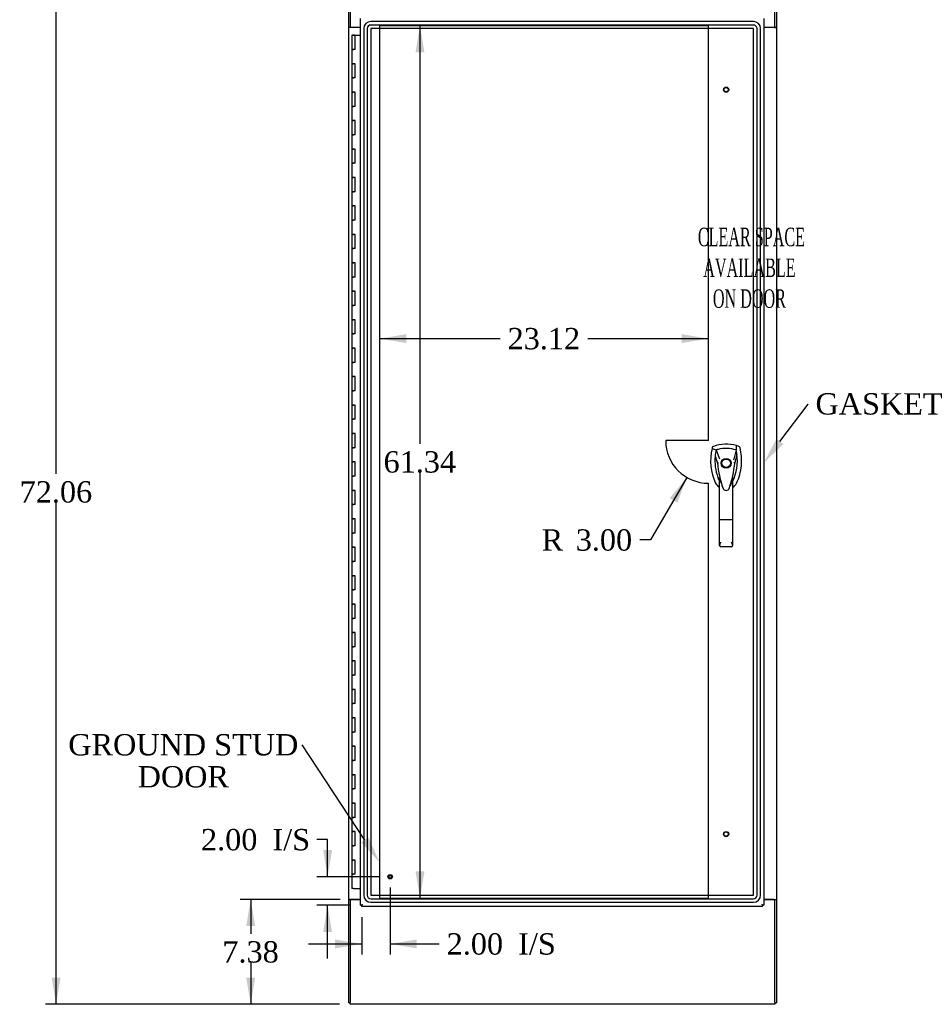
# Model space of a CAD drawing. Header units: inches. Extents: x 1 to 299, y -2 to 199.
# Tile 3 of 9: x 55 to 119, y 63 to 132. Entities that reach past the tile are written whole.
import ezdxf
from ezdxf import colors
from ezdxf.entities.mleader import LeaderData, LeaderLine
from ezdxf.enums import TextEntityAlignment as Align
from ezdxf.lldxf.tags import DXFTag
from ezdxf.math import Vec2, Vec3

# ---------------------------------------------------------------- set-up
doc = ezdxf.new("R2010")
doc.units = ezdxf.units.IN
doc.header["$MEASUREMENT"] = 0
for name, color, linetype in [('COM54746-60', 7, 'Continuous'), ('COM56670-2', 7, 'Continuous'), ('COM70220', 7, 'Continuous'), ('COM71199-3', 7, 'Continuous'), ('COM71209-2', 7, 'Continuous'), ('COM71210-3', 7, 'Continuous'), ('Default', 7, 'Continuous'), ('DV1_Default', 7, 'Continuous'), ('HAN13068', 7, 'Continuous'), ('STD26122', 7, 'Continuous'), ('STD26258', 7, 'Continuous')]:
    doc.layers.add(name, color=color, linetype=linetype)
doc.styles.add('SEACAD_Times_New_Roman', font='times.ttf')
tags = doc.linetypes.add('HIDDEN2', pattern=[0.1875, 0.125, -0.0625]).pattern_tags.tags
tags[6:7] = [DXFTag(74, 4), DXFTag(75, 0), DXFTag(340, '0'), DXFTag(46, 0.0), DXFTag(50, 0.0), DXFTag(44, 0.0), DXFTag(45, 0.0)]
tags[4:5] = [DXFTag(74, 4), DXFTag(75, 0), DXFTag(340, '0'), DXFTag(46, 0.0), DXFTag(50, 0.0), DXFTag(44, 0.0), DXFTag(45, 0.0)]
doc.dimstyles.new('HAMMOND_(STH_-_300x200)', dxfattribs={"dimtxt": 1.5, "dimasz": 1.875, "dimexe": 0.75, "dimexo": 0.75, "dimgap": 0.375, "dimtad": 0, "dimtih": 1, "dimtoh": 1, "dimzin": 0, "dimdsep": 46, "dimtxsty": 'SEACAD_Times_New_Roman', "dimblk1": '_SE_FILLED', "dimblk2": '_SE_FILLED', "dimsah": 1, "dimcen": 0.75, "dimadec": 0, "dimazin": 0, "dimtfac": 0.8, "dimtofl": 0, "dimtmove": 0, "dimatfit": 3, "dimfxl": 1, "dimtolj": 1, "dimtzin": 0, "dimarcsym": 0})

# ---------------------------------------------------------------- blocks, each defined once
blk = doc.blocks.new('SE')
at = {"layer": 'COM54746-60', "color": 7, "linetype": 'Continuous'}
for p, q in [((78.072, 131.292), (78.305, 131.292)), ((78.072, 131.292), (78.072, 130.292)), ((78.126, 131.301), (78.126, 131.327)), ((78.126, 131.327), (78.176, 131.327)), ((78.176, 131.301), (78.126, 131.301)), ((78.139, 131.301), (78.139, 131.292)), ((78.176, 131.327), (78.201, 131.327)), ((78.176, 131.301), (78.201, 131.301)), ((78.201, 131.327), (78.251, 131.327)), ((78.251, 131.301), (78.201, 131.301)), ((78.239, 131.292), (78.239, 131.301)), ((78.251, 131.327), (78.251, 131.301)), ((78.305, 131.292), (78.674, 131.292)), ((78.305, 130.292), (78.305, 131.292)), ((78.072, 130.292), (78.189, 130.292)), ((78.072, 130.292), (78.072, 129.292)), ((78.189, 130.292), (78.072, 130.292)), ((78.305, 130.292), (78.189, 130.292)), ((78.072, 129.292), (78.189, 129.292)), ((78.189, 129.292), (78.072, 129.292)), ((78.072, 129.292), (78.072, 128.292)), ((78.305, 129.292), (78.189, 129.292)), ((78.305, 128.292), (78.305, 129.292)), ((78.072, 128.292), (78.189, 128.292)), ((78.072, 128.292), (78.072, 127.292)), ((78.189, 128.292), (78.072, 128.292)), ((78.305, 128.292), (78.189, 128.292)), ((78.072, 127.292), (78.189, 127.292)), ((78.189, 127.292), (78.072, 127.292)), ((78.072, 127.292), (78.072, 126.292)), ((78.305, 127.292), (78.189, 127.292)), ((78.305, 126.292), (78.305, 127.292)), ((78.072, 126.292), (78.189, 126.292)), ((78.072, 126.292), (78.072, 125.292)), ((78.189, 126.292), (78.072, 126.292)), ((78.305, 126.292), (78.189, 126.292)), ((78.072, 125.292), (78.189, 125.292)), ((78.189, 125.292), (78.072, 125.292)), ((78.072, 125.292), (78.072, 124.292)), ((78.305, 125.292), (78.189, 125.292)), ((78.305, 124.292), (78.305, 125.292)), ((78.072, 124.292), (78.189, 124.292)), ((78.072, 124.292), (78.072, 123.292)), ((78.189, 124.292), (78.072, 124.292)), ((78.305, 124.292), (78.189, 124.292)), ((78.072, 123.292), (78.189, 123.292)), ((78.189, 123.292), (78.072, 123.292)), ((78.072, 123.292), (78.072, 122.292)), ((78.305, 123.292), (78.189, 123.292)), ((78.305, 122.292), (78.305, 123.292)), ((78.072, 122.292), (78.189, 122.292)), ((78.072, 122.292), (78.072, 121.292)), ((78.189, 122.292), (78.072, 122.292)), ((78.305, 122.292), (78.189, 122.292)), ((78.072, 121.292), (78.189, 121.292)), ((78.189, 121.292), (78.072, 121.292)), ((78.072, 121.292), (78.072, 120.292)), ((78.305, 121.292), (78.189, 121.292)), ((78.305, 120.292), (78.305, 121.292)), ((78.072, 120.292), (78.189, 120.292)), ((78.072, 120.292), (78.072, 119.292)), ((78.189, 120.292), (78.072, 120.292)), ((78.305, 120.292), (78.189, 120.292)), ((78.072, 119.292), (78.189, 119.292)), ((78.189, 119.292), (78.072, 119.292)), ((78.072, 119.292), (78.072, 118.292)), ((78.305, 119.292), (78.189, 119.292)), ((78.305, 118.292), (78.305, 119.292)), ((78.072, 118.292), (78.189, 118.292)), ((78.072, 118.292), (78.072, 117.292)), ((78.189, 118.292), (78.072, 118.292)), ((78.305, 118.292), (78.189, 118.292)), ((78.072, 117.292), (78.189, 117.292)), ((78.189, 117.292), (78.072, 117.292)), ((78.072, 117.292), (78.072, 116.292)), ((78.305, 117.292), (78.189, 117.292)), ((78.305, 116.292), (78.305, 117.292)), ((78.072, 116.292), (78.189, 116.292)), ((78.072, 116.292), (78.072, 115.292)), ((78.189, 116.292), (78.072, 116.292)), ((78.305, 116.292), (78.189, 116.292)), ((78.072, 115.292), (78.189, 115.292)), ((78.189, 115.292), (78.072, 115.292)), ((78.072, 115.292), (78.072, 114.292)), ((78.305, 115.292), (78.189, 115.292)), ((78.305, 114.292), (78.305, 115.292)), ((78.072, 114.292), (78.189, 114.292)), ((78.072, 114.292), (78.072, 113.292)), ((78.189, 114.292), (78.072, 114.292)), ((78.305, 114.292), (78.189, 114.292)), ((78.072, 113.292), (78.189, 113.292)), ((78.189, 113.292), (78.072, 113.292)), ((78.072, 113.292), (78.072, 112.292)), ((78.305, 113.292), (78.189, 113.292)), ((78.305, 112.292), (78.305, 113.292)), ((78.072, 112.292), (78.189, 112.292)), ((78.072, 112.292), (78.072, 111.292)), ((78.189, 112.292), (78.072, 112.292)), ((78.305, 112.292), (78.189, 112.292)), ((78.072, 111.292), (78.189, 111.292)), ((78.189, 111.292), (78.072, 111.292)), ((78.072, 111.292), (78.072, 110.292)), ((78.305, 111.292), (78.189, 111.292)), ((78.305, 110.292), (78.305, 111.292)), ((78.072, 110.292), (78.189, 110.292)), ((78.072, 110.292), (78.072, 109.292)), ((78.189, 110.292), (78.072, 110.292)), ((78.305, 110.292), (78.189, 110.292)), ((78.072, 109.292), (78.189, 109.292)), ((78.189, 109.292), (78.072, 109.292)), ((78.072, 109.292), (78.072, 108.292)), ((78.305, 109.292), (78.189, 109.292)), ((78.305, 108.292), (78.305, 109.292)), ((78.072, 108.292), (78.189, 108.292)), ((78.072, 108.292), (78.072, 107.292)), ((78.189, 108.292), (78.072, 108.292)), ((78.305, 108.292), (78.189, 108.292)), ((78.072, 107.292), (78.189, 107.292)), ((78.189, 107.292), (78.072, 107.292)), ((78.072, 107.292), (78.072, 106.292)), ((78.305, 107.292), (78.189, 107.292)), ((78.305, 106.292), (78.305, 107.292)), ((78.072, 106.292), (78.189, 106.292)), ((78.072, 106.292), (78.072, 105.292)), ((78.189, 106.292), (78.072, 106.292)), ((78.305, 106.292), (78.189, 106.292)), ((78.072, 105.292), (78.189, 105.292)), ((78.189, 105.292), (78.072, 105.292)), ((78.072, 105.292), (78.072, 104.292)), ((78.305, 105.292), (78.189, 105.292)), ((78.305, 104.292), (78.305, 105.292)), ((78.072, 104.292), (78.189, 104.292)), ((78.072, 104.292), (78.072, 103.292)), ((78.189, 104.292), (78.072, 104.292)), ((78.305, 104.292), (78.189, 104.292)), ((78.072, 103.292), (78.189, 103.292)), ((78.189, 103.292), (78.072, 103.292)), ((78.072, 103.292), (78.072, 102.292)), ((78.305, 103.292), (78.189, 103.292)), ((78.305, 102.292), (78.305, 103.292)), ((78.072, 102.292), (78.189, 102.292)), ((78.072, 102.292), (78.072, 101.292)), ((78.189, 102.292), (78.072, 102.292)), ((78.305, 102.292), (78.189, 102.292)), ((78.072, 101.292), (78.189, 101.292)), ((78.189, 101.292), (78.072, 101.292)), ((78.072, 101.292), (78.072, 100.292)), ((78.305, 101.292), (78.189, 101.292)), ((78.305, 100.292), (78.305, 101.292)), ((78.072, 100.292), (78.189, 100.292)), ((78.072, 100.292), (78.072, 99.292)), ((78.189, 100.292), (78.072, 100.292)), ((78.305, 100.292), (78.189, 100.292)), ((78.072, 99.292), (78.189, 99.292)), ((78.189, 99.292), (78.072, 99.292)), ((78.072, 99.292), (78.072, 98.292)), ((78.305, 99.292), (78.189, 99.292)), ((78.305, 98.292), (78.305, 99.292)), ((78.072, 98.292), (78.189, 98.292)), ((78.072, 98.292), (78.072, 97.292)), ((78.189, 98.292), (78.072, 98.292)), ((78.305, 98.292), (78.189, 98.292)), ((78.072, 97.292), (78.189, 97.292)), ((78.189, 97.292), (78.072, 97.292)), ((78.072, 97.292), (78.072, 96.292)), ((78.305, 97.292), (78.189, 97.292)), ((78.305, 96.292), (78.305, 97.292)), ((78.072, 96.292), (78.189, 96.292)), ((78.072, 96.292), (78.072, 95.292)), ((78.189, 96.292), (78.072, 96.292)), ((78.305, 96.292), (78.189, 96.292)), ((78.072, 95.292), (78.189, 95.292)), ((78.189, 95.292), (78.072, 95.292)), ((78.072, 95.292), (78.072, 94.292)), ((78.305, 95.292), (78.189, 95.292)), ((78.305, 94.292), (78.305, 95.292)), ((78.072, 94.292), (78.189, 94.292)), ((78.072, 94.292), (78.072, 93.292)), ((78.189, 94.292), (78.072, 94.292)), ((78.305, 94.292), (78.189, 94.292)), ((78.072, 93.292), (78.189, 93.292)), ((78.189, 93.292), (78.072, 93.292)), ((78.072, 93.292), (78.072, 92.292)), ((78.305, 93.292), (78.189, 93.292)), ((78.305, 92.292), (78.305, 93.292)), ((78.072, 92.292), (78.189, 92.292)), ((78.072, 92.292), (78.072, 91.292)), ((78.189, 92.292), (78.072, 92.292)), ((78.305, 92.292), (78.189, 92.292)), ((78.072, 91.292), (78.189, 91.292)), ((78.189, 91.292), (78.072, 91.292)), ((78.072, 91.292), (78.072, 90.292)), ((78.305, 91.292), (78.189, 91.292)), ((78.305, 90.292), (78.305, 91.292)), ((78.072, 90.292), (78.189, 90.292)), ((78.072, 90.292), (78.072, 89.292)), ((78.189, 90.292), (78.072, 90.292)), ((78.305, 90.292), (78.189, 90.292)), ((78.072, 89.292), (78.189, 89.292)), ((78.189, 89.292), (78.072, 89.292)), ((78.072, 89.292), (78.072, 88.292)), ((78.305, 89.292), (78.189, 89.292)), ((78.305, 88.292), (78.305, 89.292)), ((78.072, 88.292), (78.189, 88.292)), ((78.072, 88.292), (78.072, 87.292)), ((78.189, 88.292), (78.072, 88.292)), ((78.305, 88.292), (78.189, 88.292)), ((78.072, 87.292), (78.189, 87.292)), ((78.189, 87.292), (78.072, 87.292)), ((78.072, 87.292), (78.072, 86.292)), ((78.305, 87.292), (78.189, 87.292)), ((78.305, 86.292), (78.305, 87.292)), ((78.072, 86.292), (78.189, 86.292)), ((78.072, 86.292), (78.072, 85.292)), ((78.189, 86.292), (78.072, 86.292)), ((78.305, 86.292), (78.189, 86.292)), ((78.072, 85.292), (78.189, 85.292)), ((78.189, 85.292), (78.072, 85.292)), ((78.072, 85.292), (78.072, 84.292)), ((78.305, 85.292), (78.189, 85.292)), ((78.305, 84.292), (78.305, 85.292)), ((78.072, 84.292), (78.189, 84.292)), ((78.072, 84.292), (78.072, 83.292)), ((78.189, 84.292), (78.072, 84.292)), ((78.305, 84.292), (78.189, 84.292)), ((78.072, 83.292), (78.189, 83.292)), ((78.189, 83.292), (78.072, 83.292)), ((78.072, 83.292), (78.072, 82.292)), ((78.305, 83.292), (78.189, 83.292)), ((78.305, 82.292), (78.305, 83.292)), ((78.072, 82.292), (78.189, 82.292)), ((78.072, 82.292), (78.072, 81.292)), ((78.189, 82.292), (78.072, 82.292)), ((78.305, 82.292), (78.189, 82.292)), ((78.072, 81.292), (78.189, 81.292)), ((78.189, 81.292), (78.072, 81.292)), ((78.072, 81.292), (78.072, 80.292)), ((78.305, 81.292), (78.189, 81.292)), ((78.305, 80.292), (78.305, 81.292)), ((78.072, 80.292), (78.189, 80.292)), ((78.072, 80.292), (78.072, 79.292)), ((78.189, 80.292), (78.072, 80.292)), ((78.305, 80.292), (78.189, 80.292)), ((78.072, 79.292), (78.189, 79.292)), ((78.189, 79.292), (78.072, 79.292)), ((78.072, 79.292), (78.072, 78.292)), ((78.305, 79.292), (78.189, 79.292)), ((78.305, 78.292), (78.305, 79.292)), ((78.072, 78.292), (78.189, 78.292)), ((78.072, 78.292), (78.072, 77.292)), ((78.189, 78.292), (78.072, 78.292)), ((78.305, 78.292), (78.189, 78.292)), ((78.072, 77.292), (78.189, 77.292)), ((78.189, 77.292), (78.072, 77.292)), ((78.072, 77.292), (78.072, 76.292)), ((78.305, 77.292), (78.189, 77.292)), ((78.305, 76.292), (78.305, 77.292)), ((78.072, 76.292), (78.189, 76.292)), ((78.072, 76.292), (78.072, 75.292)), ((78.189, 76.292), (78.072, 76.292)), ((78.305, 76.292), (78.189, 76.292)), ((78.072, 75.292), (78.189, 75.292)), ((78.189, 75.292), (78.072, 75.292)), ((78.072, 75.292), (78.072, 74.292)), ((78.305, 75.292), (78.189, 75.292)), ((78.305, 74.292), (78.305, 75.292)), ((78.072, 74.292), (78.189, 74.292)), ((78.072, 74.292), (78.072, 73.292)), ((78.189, 74.292), (78.072, 74.292)), ((78.305, 74.292), (78.189, 74.292)), ((78.072, 73.292), (78.189, 73.292)), ((78.189, 73.292), (78.072, 73.292)), ((78.072, 73.292), (78.072, 72.292)), ((78.305, 73.292), (78.189, 73.292)), ((78.305, 72.292), (78.305, 73.292)), ((78.072, 72.292), (78.189, 72.292)), ((78.072, 72.292), (78.072, 71.292)), ((78.189, 72.292), (78.072, 72.292)), ((78.305, 72.292), (78.189, 72.292)), ((78.189, 71.292), (78.072, 71.292)), ((78.189, 71.292), (78.674, 71.292))]:
    blk.add_line(p, q, dxfattribs=at)
at = {"layer": 'COM56670-2', "color": 7, "linetype": 'Continuous'}
for p, q in [((77.957, 135.07), (77.957, 131.868)), ((107.827, 131.868), (107.827, 135.07)), ((77.957, 131.868), (78.674, 131.868)), ((107.049, 131.868), (107.827, 131.868))]:
    blk.add_line(p, q, dxfattribs=at)
at = {"layer": 'COM70220', "color": 7, "linetype": 'HIDDEN2'}
for p, q in [((106.314, 132.258), (79.409, 132.258)), ((106.314, 132.257), (79.409, 132.257)), ((78.909, 131.758), (78.909, 70.826)), ((78.91, 131.758), (78.91, 70.826)), ((79.159, 131.758), (79.159, 70.826)), ((79.408, 131.758), (79.408, 70.826)), ((106.314, 132.008), (79.409, 132.008)), ((106.314, 131.759), (79.409, 131.759)), ((106.314, 131.758), (79.409, 131.758)), ((79.409, 131.758), (79.409, 70.826)), ((106.314, 70.826), (106.314, 131.758)), ((106.315, 70.826), (106.315, 131.758)), ((106.564, 70.826), (106.564, 131.758)), ((106.813, 70.826), (106.813, 131.758)), ((106.814, 70.826), (106.814, 131.758)), ((79.409, 70.826), (106.314, 70.826)), ((79.409, 70.825), (106.314, 70.825)), ((79.409, 70.576), (106.314, 70.576)), ((79.409, 70.327), (106.314, 70.327)), ((79.409, 70.326), (106.314, 70.326))]:
    blk.add_line(p, q, dxfattribs=at)
for centre, radius, start, end in [((79.409, 131.758), 0.5, 90, 180), ((79.409, 131.758), 0.499, 90, 180), ((106.314, 131.758), 0.5, 0, 90), ((106.314, 131.758), 0.499, 0, 90), ((79.409, 131.758), 0.25, 90, 180), ((79.409, 131.758), 0.001, 90, 180), ((106.314, 131.758), 0.25, 0, 90), ((106.314, 131.758), 0.001, 0, 90), ((79.409, 70.826), 0.5, 180, 270), ((79.409, 70.826), 0.499, 180, 270), ((79.409, 70.826), 0.25, 180, 270), ((79.409, 70.826), 0.001, 180, 270), ((106.314, 70.826), 0.5, 270, 360), ((106.314, 70.826), 0.001, 270, 360), ((106.314, 70.826), 0.25, 270, 360), ((106.314, 70.826), 0.499, 270, 360)]:
    blk.add_arc(centre, radius, start, end, dxfattribs=at)
at = {"layer": 'COM71199-3', "color": 7, "linetype": 'Continuous'}
for p, q in [((78.674, 70.121), (78.674, 132.463)), ((107.049, 132.463), (107.049, 70.121)), ((78.674, 70.121), (78.73, 70.121)), ((78.769, 70.121), (78.73, 70.121)), ((78.806, 70.159), (78.769, 70.121)), ((78.769, 70.121), (78.769, 70.082)), ((78.769, 70.026), (78.769, 70.082)), ((106.954, 70.026), (78.769, 70.026)), ((78.816, 70.169), (78.816, 70.169)), ((78.817, 70.169), (78.816, 70.169)), ((78.817, 70.169), (78.817, 70.169)), ((78.817, 70.169), (78.817, 70.169)), ((78.817, 70.169), (78.817, 70.169)), ((106.906, 70.169), (106.906, 70.169)), ((106.906, 70.169), (106.906, 70.169)), ((106.906, 70.169), (106.906, 70.169)), ((106.906, 70.169), (106.906, 70.169)), ((106.909, 70.165), (106.954, 70.121)), ((106.954, 70.121), (106.954, 70.082)), ((106.954, 70.121), (106.993, 70.121)), ((106.954, 70.026), (106.954, 70.082)), ((107.049, 70.121), (106.993, 70.121))]:
    blk.add_line(p, q, dxfattribs=at)
for centre, start, end in [((79.298, 69.191), 116.23673, 121.43872), ((77.839, 70.65), 328.56128, 333.76327), ((107.884, 70.65), 206.23673, 211.43872), ((106.424, 69.191), 58.56128, 63.76327)]:
    blk.add_arc(centre, 1.09, start, end, dxfattribs=at)
at = {"layer": 'COM71209-2', "color": 7, "linetype": 'Continuous'}
for p, q in [((77.957, 70.498), (77.957, 63.296)), ((78.674, 70.498), (77.957, 70.498)), ((107.827, 70.498), (107.049, 70.498)), ((107.827, 63.296), (107.827, 70.498)), ((77.957, 63.153), (77.957, 63.296)), ((107.827, 63.153), (77.957, 63.153)), ((107.827, 63.296), (107.827, 63.153))]:
    blk.add_line(p, q, dxfattribs=at)
at = {"layer": 'COM71210-3', "color": 7, "linetype": 'Continuous'}
for p, q in [((77.862, 131.868), (77.862, 135.118)), ((107.922, 135.118), (107.922, 131.868)), ((77.862, 131.838), (77.862, 131.868)), ((77.862, 131.868), (77.957, 131.868)), ((77.862, 70.528), (77.862, 131.838)), ((78.005, 131.838), (77.862, 131.838)), ((77.957, 131.838), (77.957, 131.868)), ((78.674, 131.838), (78.005, 131.838)), ((107.779, 131.838), (107.049, 131.838)), ((107.779, 131.838), (107.922, 131.838)), ((107.827, 131.838), (107.827, 131.868)), ((107.827, 131.868), (107.922, 131.868)), ((107.922, 131.838), (107.922, 131.868)), ((107.922, 131.838), (107.922, 70.528)), ((77.862, 70.528), (77.862, 70.498)), ((78.005, 70.528), (77.862, 70.528)), ((77.957, 70.498), (77.862, 70.498)), ((77.862, 63.248), (77.862, 70.498)), ((77.957, 70.528), (77.957, 70.498)), ((78.674, 70.528), (78.005, 70.528)), ((107.779, 70.528), (107.049, 70.528)), ((107.779, 70.528), (107.922, 70.528)), ((107.827, 70.528), (107.827, 70.498)), ((107.922, 70.498), (107.827, 70.498)), ((107.922, 70.528), (107.922, 70.498)), ((107.922, 70.498), (107.922, 63.248)), ((77.957, 63.248), (77.862, 63.248)), ((107.827, 63.248), (107.922, 63.248))]:
    blk.add_line(p, q, dxfattribs=at)
at = {"layer": 'DV1_Default', "color": 7, "linetype": 'HIDDEN2'}
for p, q in [((103.144, 131.963), (80.028, 131.963)), ((80.028, 131.963), (80.028, 70.621)), ((103.144, 102.792), (103.144, 131.963)), ((103.144, 102.792), (100.144, 102.792)), ((103.144, 70.621), (103.144, 99.792)), ((80.028, 70.621), (103.144, 70.621))]:
    blk.add_line(p, q, dxfattribs=at)
blk.add_arc((103.144, 102.792), 3, 180, 270, dxfattribs=at)
at = {"layer": 'HAN13068', "color": 7, "linetype": 'Continuous'}
for p, q in [((103.415, 102.294), (103.401, 102.235)), ((103.401, 102.235), (103.684, 102.13)), ((103.684, 102.13), (103.9, 101.558)), ((105.099, 102.13), (104.935, 101.474)), ((105.291, 102.381), (105.11, 102.44)), ((103.786, 101.209), (103.786, 101.208)), ((103.9, 101.558), (103.946, 101.524)), ((104.997, 101.212), (104.997, 101.213)), ((103.937, 97.215), (103.937, 100.193)), ((104.847, 100.192), (104.847, 97.215)), ((104.847, 99.912), (104.868, 99.953)), ((104.868, 99.953), (104.871, 99.959)), ((104.131, 99.552), (104.134, 99.544)), ((104.61, 99.429), (104.616, 99.442)), ((103.937, 95.407), (103.937, 97.215)), ((104.757, 97.209), (104.027, 97.209)), ((104.847, 97.215), (104.847, 95.407)), ((104.757, 95.317), (104.027, 95.317))]:
    blk.add_line(p, q, dxfattribs=at)
for radius in [0.35, 0.3]:
    blk.add_circle((104.392, 101.192), radius, dxfattribs=at)
for centre, radius, start, end in [((104.392, 99.957), 2.585, 73.85893, 110.34924), ((107.023, 101.382), 3.721, 166.75318, 205.10266), ((107.023, 101.382), 3.421, 167.3846, 174.70184), ((104.392, 99.957), 2.285, 106.83853, 108.03431), ((104.392, 99.957), 2.285, 104.45028, 106.83853), ((104.392, 99.957), 2.285, 71.96569, 104.45028), ((101.76, 101.382), 3.421, 334.89734, 7.2824), ((101.76, 101.382), 3.421, 10.11379, 12.6154), ((101.76, 101.382), 3.421, 8.519, 10.11379), ((101.76, 101.382), 3.421, 7.2824, 8.519), ((107.023, 101.382), 3.421, 174.70184, 200.20775), ((103.875, 99.861), 1.35, 91.23359, 93.76963), ((110.634, 101.778), 6.872, 184.75423, 199.9908), ((97.954, 101.808), 7.068, 340.3478, 355.1696), ((117.756, 74.765), 29.627, 115.64179, 115.75394), ((104.932, 100.424), 0.791, 85.30773, 89.6394), ((107.023, 101.382), 3.421, 200.20775, 205.10266), ((104.333, 100.122), 0.45, 205.10266, 208.42246), ((102.407, 99.587), 1.646, 10.27719, 21.64676), ((104.451, 100.122), 0.45, 331.57754, 334.89734), ((104.451, 100.122), 0.75, 301.84865, 334.89734), ((104.333, 100.122), 0.75, 233.47883, 238.15135), ((104.393, 99.518), 0.234, 202.28022, 338.21669), ((104.027, 95.407), 0.0903, 180.00172, 181.11543), ((104.027, 95.407), 0.09, 181.11716, 270), ((104.757, 95.407), 0.09, 270, 358.88284), ((104.756, 95.407), 0.0903, 358.88457, 359.99828)]:
    blk.add_arc(centre, radius, start, end, dxfattribs=at)
for points in [[(103.493, 102.381), (103.455, 102.367), (103.425, 102.333), (103.415, 102.294)], [(105.154, 101.816), (105.102, 101.615), (105.049, 101.414), (104.997, 101.213)], [(105.11, 102.44), (105.107, 102.337), (105.103, 102.233), (105.099, 102.13)], [(105.368, 102.294), (105.358, 102.333), (105.328, 102.367), (105.291, 102.381)], [(103.616, 101.698), (103.673, 101.535), (103.729, 101.372), (103.786, 101.209)], [(103.653, 99.804), (103.706, 99.692), (103.787, 99.593), (103.886, 99.519)], [(104.057, 99.779), (104.047, 99.813), (104.037, 99.847), (104.027, 99.881)], [(104.757, 99.88), (104.729, 99.783), (104.699, 99.686), (104.668, 99.591)], [(104.131, 99.552), (104.126, 99.564), (104.122, 99.577), (104.118, 99.589)]]:
    blk.add_open_spline(points, degree=3, dxfattribs=at)
for points, knots in [([(105.13, 99.804), (105.311, 100.189), (105.424, 100.605), (105.505, 101.452), (105.472, 101.882), (105.368, 102.294)], [0, 0, 0, 0, 0.5, 0.5, 1, 1, 1, 1]), ([(104.757, 99.88), (104.773, 99.937), (104.789, 99.994), (104.812, 100.08), (104.82, 100.108), (104.832, 100.149), (104.835, 100.163), (104.841, 100.181), (104.843, 100.186), (104.846, 100.194), (104.847, 100.195), (104.847, 100.192)], [0, 0, 0, 0, 0.5, 0.5, 0.75, 0.75, 0.875, 0.875, 0.9375, 0.9375, 1, 1, 1, 1]), ([(104.027, 97.209), (104.021, 97.209), (104.015, 97.209), (104.003, 97.209), (103.998, 97.209), (103.987, 97.21), (103.982, 97.21), (103.972, 97.21), (103.967, 97.211), (103.955, 97.211), (103.948, 97.212), (103.941, 97.213), (103.94, 97.213), (103.937, 97.214), (103.937, 97.215), (103.937, 97.215)], [0, 0, 0, 0, 0.125, 0.125, 0.25, 0.25, 0.375, 0.375, 0.5, 0.5, 0.75, 0.75, 0.875, 0.875, 1, 1, 1, 1]), ([(104.847, 97.215), (104.847, 97.215), (104.846, 97.214), (104.844, 97.213), (104.842, 97.213), (104.835, 97.212), (104.829, 97.211), (104.816, 97.211), (104.812, 97.21), (104.802, 97.21), (104.797, 97.21), (104.786, 97.209), (104.78, 97.209), (104.769, 97.209), (104.763, 97.209), (104.757, 97.209)], [0, 0, 0, 0, 0.125, 0.125, 0.25, 0.25, 0.5, 0.5, 0.625, 0.625, 0.75, 0.75, 0.875, 0.875, 1, 1, 1, 1]), ([(103.937, 95.405), (103.937, 95.421), (103.941, 95.438), (103.95, 95.466), (103.953, 95.475), (103.96, 95.495), (103.964, 95.505), (103.977, 95.535), (103.986, 95.557), (104.001, 95.59), (104.006, 95.602), (104.016, 95.625), (104.022, 95.636), (104.027, 95.648)], [0, 0, 0, 0, 0.25, 0.25, 0.375, 0.375, 0.5, 0.5, 0.75, 0.75, 0.875, 0.875, 1, 1, 1, 1]), ([(104.757, 95.648), (104.762, 95.636), (104.767, 95.625), (104.777, 95.602), (104.782, 95.59), (104.797, 95.557), (104.807, 95.535), (104.819, 95.505), (104.823, 95.495), (104.831, 95.475), (104.834, 95.466), (104.843, 95.438), (104.846, 95.421), (104.847, 95.405)], [0, 0, 0, 0, 0.125, 0.125, 0.25, 0.25, 0.5, 0.5, 0.625, 0.625, 0.75, 0.75, 1, 1, 1, 1])]:
    blk.add_open_spline(points, degree=3, knots=knots, dxfattribs=at)
at = {"layer": 'STD26122', "color": 7, "linetype": 'HIDDEN2'}
for centre, radius in [((104.392, 127.463), 0.185), ((104.392, 127.463), 0.15), ((104.392, 75.121), 0.185), ((104.392, 75.121), 0.15)]:
    blk.add_circle(centre, radius, dxfattribs=at)
at = {"layer": 'STD26258', "color": 7, "linetype": 'HIDDEN2'}
for radius in [0.156, 0.125, 0.0944]:
    blk.add_circle((80.769, 72.121), radius, dxfattribs=at)
at = {"layer": 'DV1_Default', "insert": (106.029, 117.76), "char_height": 1.3, "width": 12.9122, "attachment_point": 2}
blk.add_mtext('{\\fTimes New Roman|b0||i0||c0|p34;\\C7;\\H1.3;\\W0.5776;^I}{\\fTimes New Roman|b0||i0||c0|p34;\\C7;\\H1.3;\\W0.5776;CLEAR SPACE\\P}{\\fTimes New Roman|b0||i0||c0|p34;\\C7;\\H1.3;\\W0.5776;AVAILABLE \\P}{\\fTimes New Roman|b0||i0||c0|p34;\\C7;\\H1.3;\\W0.5776;ON DOOR^I}', dxfattribs=at)
blk = doc.blocks.new('DMBLK5236')
at = {"layer": 'Default', "linetype": 'Continuous'}
for points in [[(56.968, 133.338), (57.593, 133.338), (57.28, 135.213)], [(56.968, 65.028), (57.28, 63.153), (57.593, 65.028)]]:
    blk.add_hatch(color=7, dxfattribs=at).paths.add_polyline_path(points)
at = {"layer": 'Default', "color": 7, "linetype": 'Continuous'}
for p, q in [((77.207, 135.213), (56.53, 135.213)), ((57.28, 100.458), (57.28, 135.213)), ((57.28, 63.153), (57.28, 98.433)), ((77.207, 63.153), (56.53, 63.153))]:
    blk.add_line(p, q, dxfattribs=at)
at = {"layer": 'Default', "color": 7, "linetype": 'Continuous', "style": 'SEACAD_Times_New_Roman'}
blk.add_text('72.06', height=1.5, dxfattribs=at).set_placement((54.721, 99.933), align=Align.TOP_LEFT)
blk = doc.blocks.new('_SE_FILLED')
at = {"color": 0}
blk.add_line((0, 0), (-1, 0), dxfattribs=at)
blk.add_solid([(0, 0), (-1, -0.1665), (-1, 0.1665), (0, 0)], dxfattribs=at)
blk = doc.blocks.new('DMBLK5242')
at = {"layer": 'Default', "linetype": 'Continuous'}
for points in [[(70.65, 68.653), (71.275, 68.653), (70.962, 70.528)], [(70.65, 65.028), (70.962, 63.153), (71.275, 65.028)]]:
    blk.add_hatch(color=7, dxfattribs=at).paths.add_polyline_path(points)
at = {"layer": 'Default', "color": 7, "linetype": 'Continuous'}
for p, q in [((77.255, 70.528), (70.212, 70.528)), ((70.962, 70.528), (70.962, 68.115)), ((70.962, 66.09), (70.962, 63.153)), ((77.207, 63.153), (70.212, 63.153))]:
    blk.add_line(p, q, dxfattribs=at)
at = {"layer": 'Default', "color": 7, "linetype": 'Continuous', "style": 'SEACAD_Times_New_Roman'}
blk.add_text('7.38', height=1.5, dxfattribs=at).set_placement((68.972, 67.59), align=Align.TOP_LEFT)
blk = doc.blocks.new('DMBLK5245')
at = {"layer": 'Default', "linetype": 'Continuous'}
for points in [[(83.177, 130.088), (82.865, 131.963), (82.552, 130.088)], [(83.177, 72.496), (82.552, 72.496), (82.865, 70.621)]]:
    blk.add_hatch(color=7, dxfattribs=at).paths.add_polyline_path(points)
at = {"layer": 'Default', "color": 7, "linetype": 'Continuous'}
for p, q in [((82.865, 131.963), (82.865, 102.567)), ((82.865, 100.542), (82.865, 70.621))]:
    blk.add_line(p, q, dxfattribs=at)
at = {"layer": 'Default', "color": 7, "linetype": 'Continuous', "style": 'SEACAD_Times_New_Roman'}
blk.add_text('61.34', height=1.5, dxfattribs=at).set_placement((80.306, 102.042), align=Align.TOP_LEFT)
blk = doc.blocks.new('DMBLK5246')
at = {"layer": 'Default', "linetype": 'Continuous'}
for points in [[(81.903, 109.648), (81.903, 110.273), (80.028, 109.96)], [(101.269, 109.648), (103.144, 109.96), (101.269, 110.273)]]:
    blk.add_hatch(color=7, dxfattribs=at).paths.add_polyline_path(points)
at = {"layer": 'Default', "color": 7, "linetype": 'Continuous'}
for p, q in [((80.028, 109.96), (88.502, 109.96)), ((94.67, 109.96), (103.144, 109.96))]:
    blk.add_line(p, q, dxfattribs=at)
at = {"layer": 'Default', "color": 7, "linetype": 'Continuous', "style": 'SEACAD_Times_New_Roman'}
blk.add_text('23.12', height=1.5, dxfattribs=at).set_placement((89.027, 110.71), align=Align.TOP_LEFT)
blk = doc.blocks.new('DMBLK5247')
at = {"layer": 'Default', "linetype": 'Continuous'}
blk.add_hatch(color=7, dxfattribs=at).paths.add_polyline_path([(100.961, 98.422), (101.634, 100.199), (100.421, 98.736)])
at = {"layer": 'Default', "color": 7, "linetype": 'Continuous'}
for p, q in [((101.634, 100.199), (99.074, 95.802)), ((99.074, 95.802), (98.324, 95.802))]:
    blk.add_line(p, q, dxfattribs=at)
at = {"layer": 'Default', "color": 7, "linetype": 'Continuous', "style": 'SEACAD_Times_New_Roman'}
for s, p in [('R', (91.425, 96.552)), ('3.00', (93.818, 96.552))]:
    blk.add_text(s, height=1.5, dxfattribs=at).set_placement(p, align=Align.TOP_LEFT)
blk = doc.blocks.new('DMBLK5252')
at = {"layer": 'Default', "linetype": 'Continuous'}
for points in [[(76.894, 67.085), (78.769, 67.398), (76.894, 67.71)], [(82.644, 67.085), (82.644, 67.71), (80.769, 67.398)]]:
    blk.add_hatch(color=7, dxfattribs=at).paths.add_polyline_path(points)
at = {"layer": 'Default', "color": 7, "linetype": 'Continuous'}
for p, q in [((80.769, 71.371), (80.769, 66.648)), ((78.769, 69.276), (78.769, 66.648)), ((75.019, 67.398), (78.769, 67.398)), ((80.769, 67.398), (83.468, 67.398)), ((83.468, 67.398), (84.218, 67.398))]:
    blk.add_line(p, q, dxfattribs=at)
at = {"layer": 'Default', "color": 7, "linetype": 'Continuous', "style": 'SEACAD_Times_New_Roman'}
for s, p in [('2.00', (84.743, 68.148)), ('I/S', (89.774, 68.148))]:
    blk.add_text(s, height=1.5, dxfattribs=at).set_placement(p, align=Align.TOP_LEFT)
blk = doc.blocks.new('DMBLK5253')
at = {"layer": 'Default', "linetype": 'Continuous'}
for points in [[(76.059, 73.996), (76.371, 72.121), (76.684, 73.996)], [(76.059, 68.246), (76.684, 68.246), (76.371, 70.121)]]:
    blk.add_hatch(color=7, dxfattribs=at).paths.add_polyline_path(points)
at = {"layer": 'Default', "color": 7, "linetype": 'Continuous'}
for p, q in [((76.371, 74.73), (75.621, 74.73)), ((76.371, 72.121), (76.371, 74.73)), ((80.019, 72.121), (75.621, 72.121)), ((77.924, 70.121), (75.621, 70.121)), ((76.371, 66.371), (76.371, 70.121))]:
    blk.add_line(p, q, dxfattribs=at)
at = {"layer": 'Default', "color": 7, "linetype": 'Continuous', "style": 'SEACAD_Times_New_Roman'}
for s, p in [('2.00', (67.47, 75.48)), ('I/S', (72.501, 75.48))]:
    blk.add_text(s, height=1.5, dxfattribs=at).set_placement(p, align=Align.TOP_LEFT)

msp = doc.modelspace()

# ---------------------------------------------------------------- block references
at = {"layer": 'Default'}
msp.add_blockref('SE', (0, 0), dxfattribs=at)

# ---------------------------------------------------------------- dimensions: what is measured, and where the dimension line sits
at = {"layer": 'Default', "color": 7, "linetype": 'Continuous'}
for base, p1, p2, angle, picture, middle, dimtype in [((57.28, 63.153), (77.957, 63.153), (77.957, 135.213), 90, 'DMBLK5236', (57.28, 99.183), 161), ((82.865, 131.963), (80.028, 131.963), (80.028, 70.621), 270, 'DMBLK5245', (82.865, 101.292), 161), ((70.962142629, 63.152942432), (79.093762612, 70.527942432), (77.956762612, 63.152942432), 90, 'DMBLK5242', (70.962142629, 66.840442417), 160)]:
    dim = msp.add_linear_dim(base=base, p1=p1, p2=p2, angle=angle, text='\\A1;<>', dimstyle='HAMMOND_(STH_-_300x200)', dxfattribs=at)
    dim.commit()
    dim.dimension.update_dxf_attribs({"geometry": picture, "text_midpoint": middle, "dimtype": dimtype})
dim = msp.add_linear_dim(base=(103.144, 109.96), p1=(80.028, 131.963), p2=(103.144, 102.792), text='\\A1;<>', dimstyle='HAMMOND_(STH_-_300x200)', dxfattribs=at)
dim.commit()
dim.dimension.update_dxf_attribs({"geometry": 'DMBLK5246', "text_midpoint": (91.586, 109.96), "dimtype": 160})
dim = msp.add_radius_dim(center=(103.144, 102.792), mpoint=(101.634, 100.199), text='\\A1;<>', dimstyle='HAMMOND_(STH_-_300x200)', dxfattribs=at)
dim.commit()
dim.dimension.update_dxf_attribs({"geometry": 'DMBLK5247', "text_midpoint": (98.324, 95.802), "dimtype": 164})
dim = msp.add_linear_dim(base=(76.371, 72.121), p1=(78.674, 70.121), p2=(80.769, 72.121), angle=90, text='\\A1;<> I/S', dimstyle='HAMMOND_(STH_-_300x200)', override={"dimtmove": 1}, dxfattribs=at)
dim.commit()
dim.dimension.update_dxf_attribs({"geometry": 'DMBLK5253', "text_midpoint": (75.621, 74.73), "dimtype": 160})
dim = msp.add_linear_dim(base=(80.769, 67.398), p1=(78.769, 70.026), p2=(80.769, 72.121), text='\\A1;<> I/S', dimstyle='HAMMOND_(STH_-_300x200)', override={"dimtmove": 1}, dxfattribs=at)
dim.commit()
dim.dimension.update_dxf_attribs({"geometry": 'DMBLK5252', "text_midpoint": (84.218, 67.398), "dimtype": 160})

# ---------------------------------------------------------------- leaders
ml = msp.add_multileader_mtext('Standard', dxfattribs=at)
ml.set_content('{\\pxsm0.9;\\fTimes New Roman|b0||i0||c0|p34;\\W1.;GASKET\\P}', color=7)
ml.set_leader_properties()
ml.build(insert=Vec2(0, 0))
ml.multileader.update_dxf_attribs({"dogleg_length": 0, "arrow_head_size": 1.875})
ctx = ml.context
ctx.base_point, ctx.char_height, ctx.arrow_head_size, ctx.landing_gap_size = Vec3(110.584, 104.696), 1.5, 1.875, 0.525
notes = []
notes.append((ctx, [(0, (1, 1, 0), (110.149, 105.356), (1, 0), 0, [(0, [(107.049, 101.237)], 0, [])])]))
ctx.mtext.insert = Vec3(110.674, 106.122)
ml = msp.add_multileader_mtext('Standard', dxfattribs=at)
ml.set_content('{\\pxsm0.9;\\fTimes New Roman|b0||i0||c0|p34;\\W1.;GROUND STUD\\PDOOR\\P}', color=7)
ml.set_leader_properties()
ml.build(insert=Vec2(0, 0))
ml.multileader.update_dxf_attribs({"dogleg_length": 0, "arrow_head_size": 1.875})
ctx = ml.context
ctx.base_point, ctx.char_height, ctx.arrow_head_size, ctx.landing_gap_size = Vec3(58.304, 80.726), 1.5, 1.875, 0.525
ctx.text_align_type = 1
notes.append((ctx, [(0, (1, 1, 0), (74.58, 81.386), (-1, 0), 0, [(0, [(80.028, 73.136)], 0, [])])]))
ctx.mtext.insert, ctx.mtext.alignment = Vec3(66.225, 82.153), 2
for ctx, leaders in notes:
    for number, flags, end, landing, length, lines in leaders:
        leader = LeaderData()
        leader.index, (leader.has_last_leader_line, leader.has_dogleg_vector, leader.attachment_direction) = number, flags
        leader.last_leader_point, leader.dogleg_vector, leader.dogleg_length = Vec3(end), Vec3(landing), length
        for number, points, colour, breaks in lines:
            line = LeaderLine()
            line.index, line.vertices, line.color, line.breaks = number, Vec3.list(points), colors.encode_raw_color(colour), breaks
            leader.lines.append(line)
        ctx.leaders.append(leader)

doc.saveas('drawing.dxf')
